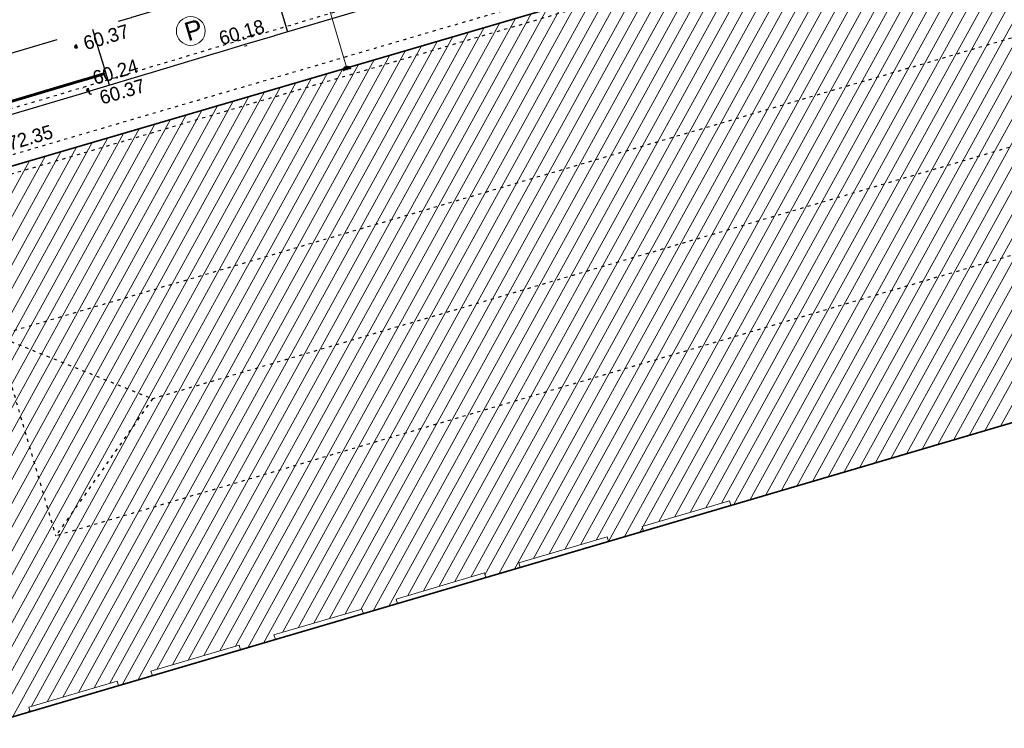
# Model space of a CAD drawing. Header units: metres. Extents: x 32365810 to 32367010, y 5620411 to 5622366.
# Tile 151 of 198: x 32366267 to 32366299, y 5621996 to 5622019. Entities that reach past the tile are written whole.
import ezdxf

# ---------------------------------------------------------------- set-up
doc = ezdxf.new("R2010")
doc.units = ezdxf.units.M
for name, pattern in [('1000.100', [0]), ('1000.104', [0.225, 0.075, -0.15]), ('1000.106', [0]), ('1000.196', [0.225, 0.075, -0.15]), ('1000.210', [0]), ('1000.213', [4.5, 2.25, -2.25]), ('1000.325', [0]), ('1600.1047', [0]), ('1600.2028', [0]), ('1600.2505', [0])]:
    doc.linetypes.add(name, pattern=pattern)
doc.layers.get('0').update_dxf_attribs({"color": 1, "linetype": 'CONTINUOUS'})
for name, color, linetype in [('EFB-_ Dachhöhen Bestandsgebäude (NHN)', 7, 'CONTINUOUS'), ('Fahrbahnmarkierung', 7, 'CONTINUOUS'), ('Flurstücke_Grenzpunkte', 11, 'CONTINUOUS'), ('Gebäude', 31, 'CONTINUOUS'), ('Höhen_ gemessen (NHN)', 7, 'CONTINUOUS'), ('Höhentexte_ gemessen (NHN)', 7, 'CONTINUOUS'), ('Siedlungsflächen - Bauwerke u. Einrichtungen', 51, 'CONTINUOUS'), ('Stromversorgung', 7, 'CONTINUOUS'), ('Symbole Topographie', 7, 'CONTINUOUS'), ('Topgraphie_ weitere örtliche Aufnahme', 7, 'CONTINUOUS'), ('Topographie_ örtl. Aufnahme', 7, 'CONTINUOUS')]:
    doc.layers.add(name, color=color, linetype=linetype)
doc.styles.add('Arial', font='Arial.ttf')
doc.styles.add('Dachhöhe NHN_ Bestand_ gemessen_ schwarz', font='Century Gothic.ttf')
doc.styles.add('Höhe NHN_ gemessen_ blau', font='Century Gothic.ttf')
doc.styles.add('Höhe NHN_ gemessen_ schwarz', font='Century Gothic.ttf')

# ---------------------------------------------------------------- blocks, each defined once
blk = doc.blocks.new('S1000.319')
at = {"color": 0, "lineweight": -2}
blk.add_circle((0, 0), 0.5, dxfattribs=at)
at = {"color": 0, "lineweight": -2, "insert": (-0.19717, -0.320478), "char_height": 0.65, "attachment_point": 7, "line_spacing_factor": 0.69, "style": 'Arial'}
blk.add_mtext('P', dxfattribs=at)
blk = doc.blocks.new('S1000.474')
at = {"lineweight": -2}
blk.add_hatch(color=0, dxfattribs=at).paths.add_polyline_path([(-0.125, 0), (-0.120741, 0.032352), (-0.108253, 0.0625), (-0.088388, 0.088388), (-0.0625, 0.108253), (-0.032352, 0.120741), (0, 0.125), (0.032352, 0.120741), (0.0625, 0.108253), (0.088388, 0.088388), (0.108253, 0.0625), (0.120741, 0.032352), (0.125, 0), (0, 0)], flags=0)
at = {"color": 0, "lineweight": -2}
for p, q in [((-0.125, 0), (0, 0)), ((0, 0), (0.125, 0))]:
    blk.add_line(p, q, dxfattribs=at)
blk.add_arc((0, 0), 0.125, 0, 180, dxfattribs=at)
for p in [(-0.125, 0), (0, 0), (0.125, 0)]:
    blk.add_point(p, dxfattribs=at)
blk = doc.blocks.new('S1000.15')
at = {"color": 0, "lineweight": -2}
for p, q in [((-0.5, 0.05), (-0.485, 0.1)), ((0.495, 0.05), (-0.5, 0.05)), ((-0.5, -0.05), (-0.5, 0)), ((-0.5, 0), (0.5, 0)), ((-0.485, 0.1), (0.49, 0.1)), ((-0.475, 0.15), (-0.455, 0.2)), ((0.475, 0.15), (-0.475, 0.15)), ((-0.455, 0.2), (0.455, 0.2)), ((-0.43, 0.25), (-0.4, 0.3)), ((0.43, 0.25), (-0.43, 0.25)), ((-0.4, 0.3), (0.395, 0.3)), ((-0.355, 0.35), (-0.295, 0.4)), ((0.36, 0.35), (-0.355, 0.35)), ((-0.295, 0.4), (0.3, 0.4)), ((0.22, 0.45), (-0.215, 0.45)), ((0.3, 0.4), (0.22, 0.45)), ((0.395, 0.3), (0.36, 0.35)), ((0.455, 0.2), (0.43, 0.25)), ((0.49, 0.1), (0.475, 0.15)), ((0.5, 0), (0.495, 0.05)), ((0.495, -0.05), (-0.5, -0.05)), ((-0.475, -0.15), (-0.49, -0.1)), ((-0.49, -0.1), (0.485, -0.1)), ((0.475, -0.15), (-0.475, -0.15)), ((-0.43, -0.25), (-0.455, -0.2)), ((-0.455, -0.2), (0.46, -0.2)), ((0.425, -0.25), (-0.43, -0.25)), ((-0.355, -0.35), (-0.4, -0.3)), ((-0.4, -0.3), (0.395, -0.3)), ((0.345, -0.35), (-0.355, -0.35)), ((-0.205, -0.45), (-0.29, -0.4)), ((-0.29, -0.4), (0.285, -0.4)), ((0.2, -0.45), (-0.205, -0.45)), ((0.285, -0.4), (0.345, -0.35)), ((0.395, -0.3), (0.425, -0.25)), ((0.46, -0.2), (0.475, -0.15)), ((0.485, -0.1), (0.495, -0.05))]:
    blk.add_line(p, q, dxfattribs=at)
blk.add_circle((0, 0), 0.5, dxfattribs=at)
blk = doc.blocks.new('O759')
at = {"layer": 'Flurstücke_Grenzpunkte', "color": 7, "linetype": '1600.2028', "lineweight": 35}
blk.add_line((32366308.655, 5622009.168), (32366265.228, 5621996.374), dxfattribs=at)
blk = doc.blocks.new('O1713')
at = {"layer": 'Flurstücke_Grenzpunkte', "color": 7, "linetype": '1600.2028', "lineweight": 35}
for p, q in [((32366298.826, 5622024.203), (32366260.667, 5622012.995)), ((32366308.655, 5622009.168), (32366265.228, 5621996.374))]:
    blk.add_line(p, q, dxfattribs=at)
blk = doc.blocks.new('O1900')
at = {"layer": 'Flurstücke_Grenzpunkte', "color": 7, "linetype": '1600.2028', "lineweight": 35}
blk.add_line((32366298.826, 5622024.203), (32366260.667, 5622012.995), dxfattribs=at)
blk = doc.blocks.new('O2286')
at = {"layer": 'Gebäude', "color": 7, "linetype": '1600.2505', "lineweight": 18}
for p, q in [((32366298.826, 5622024.203), (32366260.667, 5622012.995)), ((32366289.873, 5622003.634), (32366298.939, 5622006.304)), ((32366286.983, 5622002.949), (32366289.829, 5622003.787)), ((32366289.829, 5622003.787), (32366289.873, 5622003.634)), ((32366285.888, 5622002.459), (32366287.028, 5622002.795)), ((32366287.028, 5622002.795), (32366286.983, 5622002.949)), ((32366282.968, 5622001.766), (32366285.843, 5622002.613)), ((32366285.843, 5622002.613), (32366285.888, 5622002.459)), ((32366283.013, 5622001.612), (32366282.968, 5622001.766)), ((32366278.973, 5622000.589), (32366281.847, 5622001.437)), ((32366281.847, 5622001.437), (32366281.893, 5622001.283)), ((32366281.893, 5622001.283), (32366283.013, 5622001.612)), ((32366277.906, 5622000.108), (32366279.018, 5622000.435)), ((32366279.018, 5622000.435), (32366278.973, 5622000.589)), ((32366274.995, 5621999.417), (32366277.86, 5622000.262)), ((32366277.86, 5622000.262), (32366277.906, 5622000.108)), ((32366273.911, 5621998.931), (32366275.041, 5621999.264)), ((32366275.041, 5621999.264), (32366274.995, 5621999.417)), ((32366270.991, 5621998.237), (32366273.865, 5621999.084)), ((32366273.865, 5621999.084), (32366273.911, 5621998.931)), ((32366271.036, 5621998.084), (32366270.991, 5621998.237)), ((32366267.014, 5621997.067), (32366269.888, 5621997.914)), ((32366269.888, 5621997.914), (32366269.933, 5621997.76)), ((32366269.933, 5621997.76), (32366271.036, 5621998.084)), ((32366265.228, 5621996.374), (32366267.059, 5621996.913)), ((32366267.059, 5621996.913), (32366267.014, 5621997.067))]:
    blk.add_line(p, q, dxfattribs=at)
blk = doc.blocks.new('*X1125')
at = {"color": 253, "linetype": '1600.1047', "lineweight": 18, "true_color": 0xb2b2b2}
for p, q in [((32366298.146711, 5622006.070665), (32366310.78976, 5622029.053771)), ((32366298.657451, 5622006.221082), (32366311.300679, 5622029.204513)), ((32366297.125232, 5622005.769833), (32366308.892371, 5622027.16067)), ((32366297.635972, 5622005.920249), (32366309.402898, 5622027.310699)), ((32366295.593014, 5622005.318584), (32366307.360791, 5622026.71058)), ((32366296.103754, 5622005.469), (32366307.871319, 5622026.860612)), ((32366296.614493, 5622005.619417), (32366308.381845, 5622027.010641)), ((32366294.571535, 5622005.017751), (32366306.339734, 5622026.410515)), ((32366295.082275, 5622005.168168), (32366306.850263, 5622026.560547)), ((32366293.550057, 5622004.716919), (32366305.318678, 5622026.110451)), ((32366294.060796, 5622004.867335), (32366305.829206, 5622026.260483)), ((32366292.528578, 5622004.416086), (32366304.297622, 5622025.810386)), ((32366293.039317, 5622004.566502), (32366304.80815, 5622025.960418)), ((32366291.507099, 5622004.115253), (32366303.27656, 5622025.510312)), ((32366292.017838, 5622004.26567), (32366303.787094, 5622025.660354)), ((32366290.48562, 5622003.814421), (32366302.255546, 5622025.210323)), ((32366290.99636, 5622003.964837), (32366302.766016, 5622025.36025)), ((32366289.573095, 5622003.711649), (32366301.234756, 5622024.910744)), ((32366289.974881, 5622003.664005), (32366301.745151, 5622025.060533)), ((32366288.040936, 5622003.260507), (32366299.703316, 5622024.46091)), ((32366288.551656, 5622003.410888), (32366300.213878, 5622024.611003)), ((32366289.062375, 5622003.561269), (32366300.724361, 5622024.760954)), ((32366287.019496, 5622002.959746), (32366298.682218, 5622024.160769)), ((32366287.530216, 5622003.110127), (32366299.192755, 5622024.310817)), ((32366285.888053, 5622002.459016), (32366297.661268, 5622023.860897)), ((32366286.39887, 5622002.609572), (32366298.171743, 5622024.010833)), ((32366284.97631, 5622002.357666), (32366296.640317, 5622023.561025)), ((32366285.487084, 5622002.508144), (32366297.150792, 5622023.710961)), ((32366283.954763, 5622002.056709), (32366295.619367, 5622023.261153)), ((32366284.465537, 5622002.207187), (32366296.129842, 5622023.411089)), ((32366282.823519, 5622001.55634), (32366294.598417, 5622022.961281)), ((32366283.44399, 5622001.906231), (32366295.108892, 5622023.111217)), ((32366281.866313, 5622001.372345), (32366293.577466, 5622022.661409)), ((32366282.313033, 5622001.406385), (32366294.087942, 5622022.811345)), ((32366280.379739, 5622001.004071), (32366292.046041, 5622022.211601)), ((32366280.890664, 5622001.154824), (32366292.556516, 5622022.361537)), ((32366281.401589, 5622001.305577), (32366293.066991, 5622022.511473)), ((32366279.35789, 5622000.702565), (32366291.025091, 5622021.911729)), ((32366279.868815, 5622000.853318), (32366291.535566, 5622022.061665)), ((32366278.226708, 5622000.202309), (32366290.00414, 5622021.611858)), ((32366278.737299, 5622000.352456), (32366290.514615, 5622021.761794)), ((32366277.315155, 5622000.101304), (32366288.98319, 5622021.311986)), ((32366277.826039, 5622000.251984), (32366289.493665, 5622021.461922)), ((32366276.293386, 5621999.799945), (32366287.96224, 5622021.012114)), ((32366276.80427, 5621999.950624), (32366288.472715, 5622021.16205)), ((32366275.271618, 5621999.498585), (32366286.941289, 5622020.712242)), ((32366275.782502, 5621999.649265), (32366287.451765, 5622020.862178)), ((32366274.140621, 5621998.998667), (32366285.920339, 5622020.41237)), ((32366274.651422, 5621999.149195), (32366286.430814, 5622020.562306)), ((32366273.22836, 5621998.896375), (32366284.899389, 5622020.112498)), ((32366273.739168, 5621999.046916), (32366285.409864, 5622020.262434)), ((32366271.695936, 5621998.444753), (32366283.367963, 5622019.66269)), ((32366272.206744, 5621998.595293), (32366283.878438, 5622019.812626)), ((32366272.717552, 5621998.745834), (32366284.388914, 5622019.962562)), ((32366270.565462, 5621997.945782), (32366282.347013, 5622019.362818)), ((32366271.185129, 5621998.294212), (32366282.857488, 5622019.512754)), ((32366269.654062, 5621997.845056), (32366281.326063, 5622019.062947)), ((32366270.054978, 5621997.79583), (32366281.836538, 5622019.212883)), ((32366268.632446, 5621997.543974), (32366280.305112, 5622018.763075)), ((32366269.143254, 5621997.694515), (32366280.815588, 5622018.913011)), ((32366267.61083, 5621997.242892), (32366279.284162, 5622018.463203)), ((32366268.121638, 5621997.393433), (32366279.794637, 5622018.613139)), ((32366266.479528, 5621996.742418), (32366278.263212, 5622018.163331)), ((32366267.100022, 5621997.092352), (32366278.773687, 5622018.313267)), ((32366265.458138, 5621996.441747), (32366277.242261, 5622017.863459)), ((32366265.968833, 5621996.592082), (32366277.752737, 5622018.013395)), ((32366264.861668, 5621997.691544), (32366275.710836, 5622017.413651)), ((32366265.004817, 5621997.173738), (32366276.221311, 5622017.563587)), ((32366265.148865, 5621996.657566), (32366276.731786, 5622017.713523)), ((32366264.57608, 5621998.728447), (32366274.689886, 5622017.113779)), ((32366264.718874, 5621998.209995), (32366275.200361, 5622017.263715)), ((32366264.290493, 5621999.76535), (32366273.668935, 5622016.813907)), ((32366264.433286, 5621999.246899), (32366274.179411, 5622016.963843)), ((32366264.004905, 5622000.802254), (32366272.647985, 5622016.514036)), ((32366264.147699, 5622000.283802), (32366273.15846, 5622016.663972)), ((32366263.527684, 5622001.490798), (32366271.627035, 5622016.214164)), ((32366263.862111, 5622001.320705), (32366272.13751, 5622016.3641)), ((32366262.509293, 5622001.195579), (32366270.606084, 5622015.914292)), ((32366263.018489, 5622001.343189), (32366271.11656, 5622016.064228)), ((32366261.490903, 5622000.90036), (32366269.585134, 5622015.61442)), ((32366262.000098, 5622001.04797), (32366270.095609, 5622015.764356)), ((32366259.963316, 5622000.457531), (32366268.053709, 5622015.164612)), ((32366260.472512, 5622000.605141), (32366268.564184, 5622015.314548)), ((32366260.981707, 5622000.752751), (32366269.074659, 5622015.464484)), ((32366258.944926, 5622000.162312), (32366267.032758, 5622014.86474)), ((32366259.454121, 5622000.309922), (32366267.543234, 5622015.014676)), ((32366286.909686, 5622002.760129), (32366286.99361, 5622002.912689)), ((32366266.990223, 5621996.892754), (32366267.039004, 5621996.98143))]:
    blk.add_line(p, q, dxfattribs=at)

msp = doc.modelspace()

# ---------------------------------------------------------------- block references
at = {"layer": 'Flurstücke_Grenzpunkte', "color": 7, "true_color": 0xffffff}
msp.add_blockref('O759', (0, 0), dxfattribs=at)
at = {"layer": 'Höhen_ gemessen (NHN)', "color": 7, "lineweight": 18, "xscale": 0.1125, "yscale": 0.1125, "zscale": 0.1125}
for p in [(32366274.060985, 5622018.667846, 60.176), (32366268.561, 5622018.596, 60.372), (32366268.953, 5622017.178, 60.236), (32366269.029, 5622017.088, 60.369)]:
    msp.add_blockref('S1000.15', p, dxfattribs=at)
at = {"layer": 'Stromversorgung', "color": 7, "lineweight": 18, "xscale": 0.9375, "yscale": 0.9375, "zscale": 0.9375, "rotation": 16.368529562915}
msp.add_blockref('S1000.474', (32366277.375818, 5622017.843594, 69.724), dxfattribs=at)
at = {"layer": 'Symbole Topographie', "color": 7, "lineweight": 18, "xscale": 0.9375, "yscale": 0.9375, "zscale": 0.9375, "rotation": 16.718943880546}
msp.add_blockref('S1000.319', (32366272.286391, 5622019.101325), dxfattribs=at)

# ---------------------------------------------------------------- texts
at = {"layer": 'EFB-_ Dachhöhen Bestandsgebäude (NHN)', "color": 7, "lineweight": 25, "insert": (32366265.690636, 5622014.988466, 72.353), "char_height": 0.45, "attachment_point": 7, "rotation": 16.3685007, "line_spacing_factor": 0.69, "style": 'Dachhöhe NHN_ Bestand_ gemessen_ schwarz', "bg_fill": 2}
msp.add_mtext('Tr 72.35', dxfattribs=at)
at = {"layer": 'Höhentexte_ gemessen (NHN)', "color": 7, "lineweight": 25, "insert": (32366269.896505, 5622017.549273, 60.212), "char_height": 0.45, "attachment_point": 8, "rotation": 16.5124674, "line_spacing_factor": 0.69, "style": 'Höhe NHN_ gemessen_ schwarz', "bg_fill": 2}
msp.add_mtext('60.24', dxfattribs=at)

# ---------------------------------------------------------------- next in the draw order: texts
at = {"layer": 'Höhentexte_ gemessen (NHN)', "color": 7, "lineweight": 25, "char_height": 0.45, "attachment_point": 8, "rotation": 16.5124674, "line_spacing_factor": 0.69, "style": 'Höhe NHN_ gemessen_ schwarz', "bg_fill": 2}
for insert in [(32366269.596353, 5622018.682381, 60.348), (32366270.121201, 5622016.908101, 60.345)]:
    msp.add_mtext('60.37', dxfattribs=dict(at, insert=insert))
at = {"layer": 'Höhentexte_ gemessen (NHN)', "color": 142, "lineweight": 25, "true_color": 0x0087cd, "insert": (32366274.009428, 5622018.84027), "char_height": 0.45, "attachment_point": 8, "rotation": 16.4498495, "line_spacing_factor": 0.69, "style": 'Höhe NHN_ gemessen_ blau', "bg_fill": 2}
msp.add_mtext('60.18', dxfattribs=at)

# ---------------------------------------------------------------- next in the draw order: block references
at = {"layer": 'Flurstücke_Grenzpunkte', "color": 7, "true_color": 0xffffff}
msp.add_blockref('O1713', (0, 0), dxfattribs=at)

# ---------------------------------------------------------------- next in the draw order: block references
msp.add_blockref('O1900', (0, 0), dxfattribs=at)

# ---------------------------------------------------------------- next in the draw order: block references
at = {"layer": 'Gebäude', "color": 7, "true_color": 0xffffff}
msp.add_blockref('O2286', (0, 0), dxfattribs=at)

# ---------------------------------------------------------------- next in the draw order: linework, layer by layer
at = {"layer": 'EFB-_ Dachhöhen Bestandsgebäude (NHN)', "color": 7, "linetype": '1000.196', "lineweight": 25}
for p, q in [((32366298.727527, 5622024.538266), (32366260.223747, 5622013.228998)), ((32366298.896218, 5622023.963934), (32366261.089036, 5622012.85927)), ((32366307.163479, 5622021.266332), (32366265.9722, 5622009.167696)), ((32366303.978401, 5622016.787888), (32366271.040896, 5622007.113537)), ((32366309.056179, 5622014.736397), (32366267.888155, 5622002.644591)), ((32366265.9722, 5622009.167696), (32366267.888155, 5622002.644591)), ((32366265.9722, 5622009.167696), (32366271.040896, 5622007.113537)), ((32366271.040896, 5622007.113537), (32366267.888155, 5622002.644591))]:
    msp.add_line(p, q, dxfattribs=at)
at = {"layer": 'Fahrbahnmarkierung', "color": 253, "linetype": '1000.213', "lineweight": 25, "true_color": 0x999999}
for p, q in [((32366280.707677, 5622022.620085, 60.257), (32366269.090545, 5622019.162167, 60.374)), ((32366274.899111, 5622020.891126, 60.315), (32366275.43881, 5622019.077965, 60.18)), ((32366257.13906, 5622015.654495, 60.45), (32366269.090545, 5622019.162167, 60.374))]:
    msp.add_line(p, q, dxfattribs=at)
at = {"layer": 'Fahrbahnmarkierung', "color": 253, "linetype": '1000.210', "lineweight": 25, "true_color": 0x999999}
msp.add_line((32366269.090545, 5622019.162167, 60.374), (32366269.630936, 5622017.348146, 60.201182), dxfattribs=at)
at = {"layer": 'Stromversorgung', "color": 7, "linetype": '1000.325', "lineweight": 18}
msp.add_line((32366277.375818, 5622017.843594, 69.724), (32366273.981577, 5622029.421595, 69.741), dxfattribs=at)
at = {"layer": 'Topgraphie_ weitere örtliche Aufnahme', "color": 142, "linetype": '1000.104', "lineweight": 25, "true_color": 0x0087cd}
for p, q in [((32366274.009428, 5622018.84027), (32366292.703121, 5622024.404575)), ((32366268.796462, 5622017.27443), (32366274.009428, 5622018.84027)), ((32366247.459607, 5622010.928473), (32366268.796462, 5622017.27443))]:
    msp.add_line(p, q, dxfattribs=at)
at = {"layer": 'Topographie_ örtl. Aufnahme', "color": 142, "linetype": '1000.100', "lineweight": 25, "true_color": 0x0087cd}
for p, q in [((32366274.060985, 5622018.667846, 60.176), (32366292.924935, 5622024.282828, 60.18)), ((32366268.848, 5622017.102, 60.233), (32366274.060985, 5622018.667846, 60.176)), ((32366247.511, 5622010.756, 60.418), (32366268.848, 5622017.102, 60.233)), ((32366268.78, 5622017.243, 60.289), (32366268.777, 5622017.251, 60.289))]:
    msp.add_line(p, q, dxfattribs=at)
at = {"layer": 'Topographie_ örtl. Aufnahme', "color": 142, "linetype": '1000.106', "lineweight": 60, "true_color": 0x0087cd}
msp.add_line((32366269.45621, 5622017.703072, 60.326), (32366258.330107, 5622014.405468, 60.398), dxfattribs=at)

# ---------------------------------------------------------------- next in the draw order: block references
at = {"layer": 'Siedlungsflächen - Bauwerke u. Einrichtungen', "color": 7, "true_color": 0xffffff}
msp.add_blockref('*X1125', (0, 0), dxfattribs=at)

doc.saveas('drawing.dxf')
